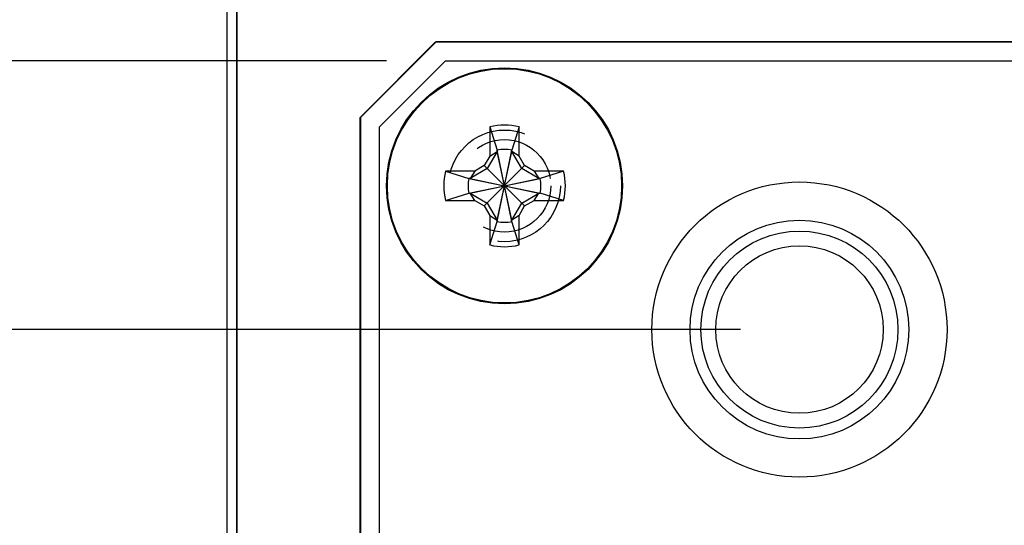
# Model space of a CAD drawing. Header units: inches. Extents: x 0.2 to 16.8, y 0.1 to 10.8.
# Tile 7 of 59: x 4.831 to 5.874, y 4.951 to 5.486. Entities that reach past the tile are written whole.
import ezdxf

# ---------------------------------------------------------------- set-up
doc = ezdxf.new("R2010")
doc.units = ezdxf.units.IN
doc.header["$LTSCALE"] = 0.935
doc.header["$MEASUREMENT"] = 0
doc.linetypes.add('HIDDEN', pattern=[0.2, 0.1, -0.1])
doc.layers.get('0').update_dxf_attribs({"linetype": 'CONTINUOUS'})
doc.layers.add('DEFAULT_2', color=8, linetype='HIDDEN')
doc.layers.add('DIMENSIONS', color=7, linetype='CONTINUOUS')
doc.styles.get("Standard").update_dxf_attribs({"font": 'txt', "width": 0.8})
doc.dimstyles.new('DIMSTYLE_1', dxfattribs={"dimtxt": 0.125, "dimasz": 0.18, "dimexe": 0.18, "dimexo": 0.0625, "dimgap": 0.09, "dimtad": 0, "dimtih": 1, "dimtoh": 1, "dimdec": 3, "dimzin": 4, "dimdsep": 46, "dimtxsty": 'STANDARD', "dimblk": '_FILLED', "dimblk1": '_FILLED', "dimblk2": '_FILLED', "dimcen": 0.09, "dimadec": 0, "dimazin": 0, "dimtp": 0.001, "dimtm": 0.001, "dimtfac": 1, "dimtdec": 3, "dimtofl": 0, "dimtmove": 0, "dimatfit": 3, "dimldrblk": '_FILLED', "dimfxl": 1, "dimtolj": 1, "dimtzin": 4, "dimarcsym": 0})

# ---------------------------------------------------------------- blocks, each defined once
blk = doc.blocks.new('*D10')
at = {"layer": 'DIMENSIONS', "color": 2, "linetype": 'CONTINUOUS'}
blk.add_line((5.5942, 5.1585), (4.4384, 5.1585), dxfattribs=at)
at = {"layer": 'DIMENSIONS', "color": 2, "linetype": 'CONTINUOUS', "width": 0.8}
for s, p in [('2X ', (2.8509, 5.096)), ('2.776', (3.1509, 5.096)), ('[', (3.7759, 5.096)), ('70.5', (3.8759, 5.096)), (']', (4.2759, 5.096))]:
    blk.add_text(s, height=0.125, dxfattribs=at).set_placement(p)
blk = doc.blocks.new('_FILLED')
at = {"color": 0, "linetype": 'BYBLOCK'}
blk.add_solid([(0, 0), (-1, 0.1736), (-1, -0.1736)], dxfattribs=at)
blk = doc.blocks.new('*D11')
at = {"layer": 'DIMENSIONS', "color": 2, "linetype": 'CONTINUOUS'}
blk.add_line((5.3755, 4.7796), (4.4384, 4.7796), dxfattribs=at)
at = {"layer": 'DIMENSIONS', "color": 2, "linetype": 'CONTINUOUS', "width": 0.8}
for s, p in [('[', (3.6759, 4.7171)), (']', (4.2759, 4.7171)), ('3X ', (2.7509, 4.7171)), ('3.155', (3.0509, 4.7171)), ('80.12', (3.7759, 4.7171))]:
    blk.add_text(s, height=0.125, dxfattribs=at).set_placement(p)
blk = doc.blocks.new('*D12')
at = {"layer": 'DIMENSIONS', "color": 2, "linetype": 'CONTINUOUS'}
blk.add_line((5.5942, 4.4007), (4.4384, 4.4007), dxfattribs=at)
at = {"layer": 'DIMENSIONS', "color": 2, "linetype": 'CONTINUOUS', "width": 0.8}
for s, p in [('[', (3.6759, 4.3382)), (']', (4.2759, 4.3382)), ('2X ', (2.7509, 4.3382)), ('3.533', (3.0509, 4.3382)), ('89.75', (3.7759, 4.3382))]:
    blk.add_text(s, height=0.125, dxfattribs=at).set_placement(p)
blk = doc.blocks.new('*D13')
at = {"layer": 'DIMENSIONS', "color": 2, "linetype": 'CONTINUOUS'}
blk.add_line((5.2825, 3.1191), (4.4587, 3.1191), dxfattribs=at)
at = {"layer": 'DIMENSIONS', "color": 2, "linetype": 'CONTINUOUS', "width": 0.8}
for s, p in [('[', (3.6962, 3.0566)), (']', (4.2962, 3.0566)), ('2X ', (2.7712, 3.0566)), ('4.815', (3.0712, 3.0566)), ('122.3', (3.7962, 3.0566))]:
    blk.add_text(s, height=0.125, dxfattribs=at).set_placement(p)
blk = doc.blocks.new('*D16')
at = {"layer": 'DIMENSIONS', "color": 2, "linetype": 'CONTINUOUS'}
for p, q in [((4.9315, 2.9911), (4.7297, 2.8762)), ((5.7885, 2.9911), (4.9315, 2.9911)), ((4.7297, 2.8762), (4.4587, 2.8762))]:
    blk.add_line(p, q, dxfattribs=at)
at = {"layer": 'DIMENSIONS', "color": 2, "linetype": 'CONTINUOUS', "width": 0.8}
for s, p in [('4.943', (2.9712, 2.8137)), ('[', (3.5962, 2.8137)), ('125.55', (3.6962, 2.8137)), (']', (4.2962, 2.8137))]:
    blk.add_text(s, height=0.125, dxfattribs=at).set_placement(p)
blk = doc.blocks.new('*D21')
at = {"layer": 'DIMENSIONS', "color": 2, "linetype": 'CONTINUOUS'}
blk.add_line((5.2195, 5.4431), (4.4384, 5.4431), dxfattribs=at)
at = {"layer": 'DIMENSIONS', "color": 2, "linetype": 'CONTINUOUS', "width": 0.8}
for s, p in [('[', (3.6759, 5.3806)), (']', (4.2759, 5.3806)), ('2.491', (3.0509, 5.3806)), ('63.27', (3.7759, 5.3806))]:
    blk.add_text(s, height=0.125, dxfattribs=at).set_placement(p)
blk = doc.blocks.new('*D22')
at = {"layer": 'DIMENSIONS', "color": 2, "linetype": 'CONTINUOUS'}
blk.add_line((5.2195, 4.1161), (4.4384, 4.1161), dxfattribs=at)
at = {"layer": 'DIMENSIONS', "color": 2, "linetype": 'CONTINUOUS', "width": 0.8}
for s, p in [('3.818', (3.0509, 4.0536)), ('[', (3.6759, 4.0536)), ('96.98', (3.7759, 4.0536)), (']', (4.2759, 4.0536))]:
    blk.add_text(s, height=0.125, dxfattribs=at).set_placement(p)

msp = doc.modelspace()

# ---------------------------------------------------------------- linework, layer by layer
at = {"color": 7, "linetype": 'CONTINUOUS'}
for p, q in [((5.051, 2.9141), (5.051, 8.0561)), ((5.061, 3.9662), (5.061, 8.0262)), ((5.061, 8.0261), (5.061, 3.9661)), ((5.1916, 5.3831), (5.2716, 5.4631)), ((5.192, 5.3831), (5.272, 5.4631)), ((5.2716, 5.4631), (6.4786, 5.4631)), ((6.479, 5.4631), (5.272, 5.4631)), ((5.282, 5.4431), (5.212, 5.3731)), ((5.282, 5.4431), (6.469, 5.4431)), ((5.1916, 4.1761), (5.1916, 5.3831)), ((5.192, 5.3831), (5.192, 4.1761)), ((5.212, 4.1861), (5.212, 5.3731)), ((5.3289, 5.3731), (5.3289, 5.342)), ((5.3289, 5.3731), (5.3367, 5.3485)), ((5.36, 5.3731), (5.3522, 5.3485)), ((5.36, 5.342), (5.36, 5.3731)), ((5.3367, 5.3469), (5.3263, 5.3288)), ((5.3289, 5.342), (5.3367, 5.3469)), ((5.3367, 5.3485), (5.3367, 5.3469)), ((5.3522, 5.2728), (5.3367, 5.3485)), ((5.3367, 5.2728), (5.3522, 5.3485)), ((5.3522, 5.2743), (5.3367, 5.3469)), ((5.3367, 5.2743), (5.3522, 5.3469)), ((5.3522, 5.3469), (5.3522, 5.3485)), ((5.3627, 5.3288), (5.3522, 5.3469)), ((5.36, 5.342), (5.3522, 5.3469)), ((5.3289, 5.342), (5.3231, 5.332)), ((5.3658, 5.332), (5.36, 5.342)), ((5.282, 5.3262), (5.3066, 5.3184)), ((5.3131, 5.3262), (5.282, 5.3262)), ((5.3263, 5.3288), (5.3082, 5.3184)), ((5.3131, 5.3262), (5.3082, 5.3184)), ((5.3231, 5.332), (5.3131, 5.3262)), ((5.3658, 5.2893), (5.3231, 5.332)), ((5.3231, 5.2893), (5.3658, 5.332)), ((5.3807, 5.3184), (5.3627, 5.3288)), ((5.3758, 5.3262), (5.3658, 5.332)), ((5.3758, 5.3262), (5.3807, 5.3184)), ((5.4069, 5.3262), (5.3758, 5.3262)), ((5.4069, 5.3262), (5.3823, 5.3184)), ((5.3082, 5.3184), (5.3066, 5.3184)), ((5.3066, 5.3184), (5.3823, 5.3028)), ((5.3066, 5.3028), (5.3823, 5.3184)), ((5.3082, 5.3184), (5.3807, 5.3028)), ((5.3082, 5.3028), (5.3807, 5.3184)), ((5.3823, 5.3184), (5.3807, 5.3184)), ((5.282, 5.2951), (5.3066, 5.3028)), ((5.282, 5.2951), (5.3131, 5.2951)), ((5.3066, 5.3028), (5.3082, 5.3028)), ((5.3131, 5.2951), (5.3082, 5.3028)), ((5.3082, 5.3028), (5.3263, 5.2924)), ((5.3131, 5.2951), (5.3231, 5.2893)), ((5.3627, 5.2924), (5.3807, 5.3028)), ((5.3658, 5.2893), (5.3758, 5.2951)), ((5.3758, 5.2951), (5.3807, 5.3028)), ((5.3758, 5.2951), (5.4069, 5.2951)), ((5.3807, 5.3028), (5.3823, 5.3028)), ((5.4069, 5.2951), (5.3823, 5.3028)), ((5.3231, 5.2893), (5.3289, 5.2793)), ((5.3263, 5.2924), (5.3367, 5.2743)), ((5.3522, 5.2743), (5.3627, 5.2924)), ((5.36, 5.2793), (5.3658, 5.2893)), ((5.3289, 5.2793), (5.3289, 5.2482)), ((5.3289, 5.2793), (5.3367, 5.2743)), ((5.3367, 5.2743), (5.3367, 5.2728)), ((5.36, 5.2793), (5.3522, 5.2743)), ((5.3522, 5.2728), (5.3522, 5.2743)), ((5.36, 5.2482), (5.36, 5.2793)), ((5.3289, 5.2482), (5.3367, 5.2728)), ((5.36, 5.2482), (5.3522, 5.2728))]:
    msp.add_line(p, q, dxfattribs=at)
for centre, radius in [((5.3445, 5.3106), 0.125), ((5.3445, 5.3106), 0.124), ((5.6567, 5.1585), 0.1562), ((5.6567, 5.1585), 0.1158), ((5.6567, 5.1585), 0.1043), ((5.6567, 5.1585), 0.0886)]:
    msp.add_circle(centre, radius, dxfattribs=at)
for radius, start, end in [(0.0644, 76.0196, 103.9804), (0.0386, 78.3855, 101.6145), (0.0644, 166.0196, 193.9804), (0.0644, 346.0196, 13.9804), (0.0386, 168.3855, 191.6145), (0.0386, 348.3855, 11.6145), (0.0386, 258.3855, 281.6145), (0.0644, 256.0196, 283.9804)]:
    msp.add_arc((5.3445, 5.3106), radius, start, end, dxfattribs=at)
at = {"layer": 'DEFAULT_2', "color": 8, "linetype": 'HIDDEN'}
for radius in [0.0591, 0.049]:
    msp.add_circle((5.3445, 5.3106), radius, dxfattribs=at)

# ---------------------------------------------------------------- dimensions: what is measured, and where the dimension line sits
at = {"layer": 'DIMENSIONS', "color": 2, "linetype": 'CONTINUOUS'}
for feature_location, offset, origin, text, picture, middle in [((5.3754613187, 4.7796238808), (-0.9370656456, 0), (5.4379613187, 7.9341238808), '3X <>', '*D11', (3.5633956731, 4.7796238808)), ((5.5942, 4.4007), (-1.1558, 0), (5.6567, 7.9341), '2X <>', '*D12', (3.5634, 4.4007)), ((5.2825, 3.1191), (-0.8237, 0), (5.345, 7.9341), '2X <>', '*D13', (3.5837, 3.1191)), ((5.5942, 5.1585), (-1.1558, 0), (5.6567, 7.9341), '2X <>', '*D10', (3.6134, 5.1585))]:
    dim = msp.add_ordinate_dim(feature_location=feature_location, offset=offset, dtype=0, origin=origin, text=text, dimstyle='DIMSTYLE_1', dxfattribs=at)
    dim.commit()
    dim.dimension.update_dxf_attribs({"geometry": picture, "text_midpoint": middle})
for feature_location, offset, origin, picture, middle in [((5.7885, 2.9911), (-1.3297, -0.1149), (5.851, 7.9341), '*D16', (3.6837, 2.8762)), ((5.2195, 5.4431), (-0.7811, 0), (5.282, 7.9341), '*D21', (3.7134, 5.4431)), ((5.2195, 4.1161), (-0.7811, 0), (5.282, 7.9341), '*D22', (3.7134, 4.1161))]:
    dim = msp.add_ordinate_dim(feature_location=feature_location, offset=offset, dtype=0, origin=origin, dimstyle='DIMSTYLE_1', dxfattribs=at)
    dim.commit()
    dim.dimension.update_dxf_attribs({"geometry": picture, "text_midpoint": middle})

doc.saveas('drawing.dxf')
